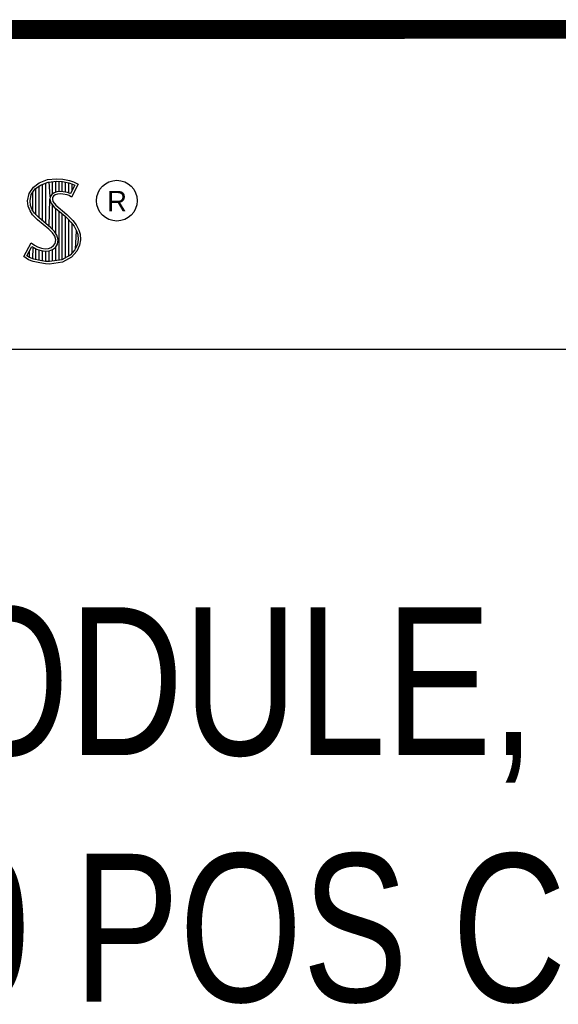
# Model space of a CAD drawing. Header units: inches. Extents: x 0.2 to 16.8, y 0.2 to 10.8.
# Tile 8 of 11: x 14.3 to 14.9, y 0.9 to 2. Entities that reach past the tile are written whole.
import ezdxf

# ---------------------------------------------------------------- set-up
doc = ezdxf.new("R2010")
doc.units = ezdxf.units.IN
doc.header["$LTSCALE"] = 0.935
doc.header["$MEASUREMENT"] = 0
doc.layers.get('0').update_dxf_attribs({"linetype": 'CONTINUOUS'})
doc.styles.get("Standard").update_dxf_attribs({"font": 'txt', "width": 0.8})

msp = doc.modelspace()

# ---------------------------------------------------------------- linework, layer by layer
at = {"color": 2, "linetype": 'CONTINUOUS'}
for p, q in [((13.0652, 1.9695), (16.745, 1.9695)), ((14.3255, 1.8083), (14.3342, 1.8118)), ((14.3268, 1.8061), (14.3349, 1.8093)), ((14.3342, 1.8118), (14.3438, 1.8128)), ((14.3349, 1.8093), (14.3439, 1.8103)), ((14.337, 1.7936), (14.3359, 1.8094)), ((14.3394, 1.7967), (14.3394, 1.8098)), ((14.3429, 1.7984), (14.3429, 1.8102)), ((14.3438, 1.8128), (14.3503, 1.8124)), ((14.3439, 1.8103), (14.3499, 1.8099)), ((14.3464, 1.7991), (14.3464, 1.8101)), ((14.3498, 1.7991), (14.3498, 1.8099)), ((14.3499, 1.8099), (14.3567, 1.8085)), ((14.3503, 1.8124), (14.3573, 1.8109)), ((14.3573, 1.8109), (14.3617, 1.8094)), ((14.3617, 1.8094), (14.3665, 1.8071)), ((14.3147, 1.797), (14.3194, 1.8038)), ((14.3171, 1.796), (14.3212, 1.8021)), ((14.3194, 1.8038), (14.3255, 1.8083)), ((14.3212, 1.8021), (14.3268, 1.8061)), ((14.322, 1.7748), (14.322, 1.8026)), ((14.3255, 1.7713), (14.3255, 1.8052)), ((14.329, 1.7684), (14.329, 1.807)), ((14.3325, 1.7655), (14.3325, 1.8084)), ((14.3474, 1.7992), (14.3442, 1.7988)), ((14.3506, 1.799), (14.3474, 1.7992)), ((14.3554, 1.7981), (14.3506, 1.799)), ((14.3533, 1.7985), (14.3533, 1.8092)), ((14.3567, 1.8085), (14.3607, 1.807)), ((14.3568, 1.7976), (14.3568, 1.8084)), ((14.3631, 1.806), (14.3586, 1.797)), ((14.3665, 1.8071), (14.3596, 1.7934)), ((14.3603, 1.8003), (14.3603, 1.8072)), ((14.3607, 1.807), (14.3631, 1.806)), ((14.3132, 1.7895), (14.3147, 1.797)), ((14.3138, 1.7838), (14.3132, 1.7895)), ((14.3158, 1.7893), (14.3171, 1.796)), ((14.3163, 1.7844), (14.3158, 1.7893)), ((14.3186, 1.7785), (14.3186, 1.7981)), ((14.3359, 1.7626), (14.3368, 1.7911)), ((14.337, 1.7936), (14.3368, 1.7911)), ((14.3368, 1.7911), (14.3376, 1.7874)), ((14.3387, 1.7962), (14.337, 1.7936)), ((14.3411, 1.7979), (14.3387, 1.7962)), ((14.3395, 1.7928), (14.3393, 1.7913)), ((14.3393, 1.7913), (14.3399, 1.7886)), ((14.3405, 1.7944), (14.3395, 1.7928)), ((14.3399, 1.7886), (14.3431, 1.7847)), ((14.3422, 1.7956), (14.3405, 1.7944)), ((14.3442, 1.7988), (14.3411, 1.7979)), ((14.3447, 1.7964), (14.3422, 1.7956)), ((14.3474, 1.7967), (14.3447, 1.7964)), ((14.3503, 1.7965), (14.3474, 1.7967)), ((14.3548, 1.7956), (14.3503, 1.7965)), ((14.3572, 1.7949), (14.3548, 1.7956)), ((14.3583, 1.7972), (14.3554, 1.7981)), ((14.3596, 1.7934), (14.3572, 1.7949)), ((14.3586, 1.797), (14.3583, 1.7972)), ((14.3158, 1.7787), (14.3138, 1.7838)), ((14.3185, 1.7748), (14.3158, 1.7787)), ((14.318, 1.7798), (14.3163, 1.7844)), ((14.3204, 1.7764), (14.318, 1.7798)), ((14.3376, 1.7874), (14.3413, 1.7829)), ((14.3394, 1.7594), (14.3394, 1.7852)), ((14.3413, 1.7829), (14.3529, 1.7732)), ((14.3429, 1.7552), (14.3429, 1.7815)), ((14.3431, 1.7847), (14.3546, 1.7751)), ((14.3464, 1.7266), (14.3464, 1.7787)), ((14.3237, 1.7695), (14.3185, 1.7748)), ((14.3255, 1.7714), (14.3204, 1.7764)), ((14.3357, 1.7595), (14.3237, 1.7695)), ((14.3375, 1.7613), (14.3255, 1.7714)), ((14.3498, 1.7271), (14.3498, 1.7758)), ((14.3529, 1.7732), (14.356, 1.7701)), ((14.3533, 1.7293), (14.3533, 1.7728)), ((14.3546, 1.7751), (14.3578, 1.7719)), ((14.356, 1.7701), (14.359, 1.767)), ((14.3568, 1.7306), (14.3568, 1.7693)), ((14.3578, 1.7719), (14.3609, 1.7686)), ((14.3609, 1.7686), (14.3645, 1.764)), ((14.3396, 1.7556), (14.3357, 1.7595)), ((14.3416, 1.7572), (14.3375, 1.7613)), ((14.359, 1.767), (14.3624, 1.7626)), ((14.3603, 1.7344), (14.3603, 1.7654)), ((14.3624, 1.7626), (14.3649, 1.7576)), ((14.3637, 1.7383), (14.3649, 1.7576)), ((14.3645, 1.764), (14.3672, 1.7586)), ((14.3649, 1.7576), (14.3661, 1.7537)), ((14.3672, 1.7586), (14.3686, 1.7542)), ((14.3419, 1.752), (14.3396, 1.7556)), ((14.3442, 1.753), (14.3416, 1.7572)), ((14.3429, 1.7482), (14.3419, 1.752)), ((14.3422, 1.7445), (14.3429, 1.7482)), ((14.3455, 1.7483), (14.3442, 1.753)), ((14.3446, 1.7435), (14.3455, 1.7483)), ((14.3665, 1.7485), (14.3657, 1.7434)), ((14.3661, 1.7537), (14.3665, 1.7485)), ((14.369, 1.7484), (14.3681, 1.7427)), ((14.3686, 1.7542), (14.369, 1.7484)), ((14.3092, 1.7305), (14.317, 1.7449)), ((14.3125, 1.7314), (14.3178, 1.7412)), ((14.317, 1.7449), (14.3203, 1.7425)), ((14.3178, 1.7412), (14.319, 1.7404)), ((14.3186, 1.728), (14.319, 1.7404)), ((14.319, 1.7404), (14.3226, 1.7385)), ((14.3203, 1.7425), (14.3236, 1.7409)), ((14.322, 1.7272), (14.322, 1.7387)), ((14.3226, 1.7385), (14.3274, 1.7369)), ((14.3236, 1.7409), (14.3279, 1.7394)), ((14.3255, 1.7264), (14.3255, 1.7376)), ((14.3274, 1.7369), (14.3318, 1.7364)), ((14.3279, 1.7394), (14.3318, 1.7389)), ((14.329, 1.7259), (14.329, 1.7367)), ((14.3318, 1.7389), (14.3354, 1.7392)), ((14.3318, 1.7364), (14.336, 1.7367)), ((14.3354, 1.7392), (14.3381, 1.7403)), ((14.3359, 1.7252), (14.3359, 1.7367)), ((14.336, 1.7367), (14.3393, 1.738)), ((14.3381, 1.7403), (14.3407, 1.7421)), ((14.3393, 1.738), (14.3426, 1.7403)), ((14.3394, 1.7257), (14.3394, 1.7381)), ((14.3407, 1.7421), (14.3422, 1.7445)), ((14.3426, 1.7403), (14.3446, 1.7435)), ((14.3429, 1.7262), (14.3429, 1.7405)), ((14.3631, 1.7376), (14.358, 1.7319)), ((14.3657, 1.7434), (14.3631, 1.7376)), ((14.3681, 1.7427), (14.3653, 1.7362)), ((14.3141, 1.7272), (14.3092, 1.7305)), ((14.3153, 1.7295), (14.3125, 1.7314)), ((14.3189, 1.7253), (14.3141, 1.7272)), ((14.3151, 1.7296), (14.3151, 1.7361)), ((14.3197, 1.7277), (14.3153, 1.7295)), ((14.3264, 1.7263), (14.3197, 1.7277)), ((14.3322, 1.7254), (14.3264, 1.7263)), ((14.3325, 1.7254), (14.3325, 1.7363)), ((14.3492, 1.727), (14.3362, 1.7253)), ((14.358, 1.7319), (14.3492, 1.727)), ((14.3596, 1.7299), (14.35, 1.7245)), ((14.3653, 1.7362), (14.3596, 1.7299)), ((14.326, 1.7238), (14.3189, 1.7253)), ((14.332, 1.7229), (14.326, 1.7238)), ((14.3363, 1.7227), (14.332, 1.7229)), ((14.3362, 1.7253), (14.3322, 1.7254)), ((14.35, 1.7245), (14.3363, 1.7227)), ((13.0653, 1.6329), (16.75, 1.6329))]:
    msp.add_line(p, q, dxfattribs=at)
at = {"color": 7, "linetype": 'CONTINUOUS', "const_width": 0.02}
msp.add_lwpolyline([(11.4718, 1.9702), (16.75, 1.9707)], dxfattribs=at)
at = {"color": 2, "linetype": 'CONTINUOUS'}
msp.add_circle((14.4074, 1.7896), 0.0215, dxfattribs=at)

# ---------------------------------------------------------------- texts
msp.add_text('R', height=0.0217, dxfattribs=at).set_placement((14.3971, 1.7782))
at = {"color": 7, "linetype": 'CONTINUOUS', "insert": (14.9051, 1.3603), "char_height": 0.15625, "width": 2.125, "attachment_point": 2}
msp.add_mtext('MODULE, C SERIES,\\P10 POS COMBICON', dxfattribs=at)

doc.saveas('drawing.dxf')
